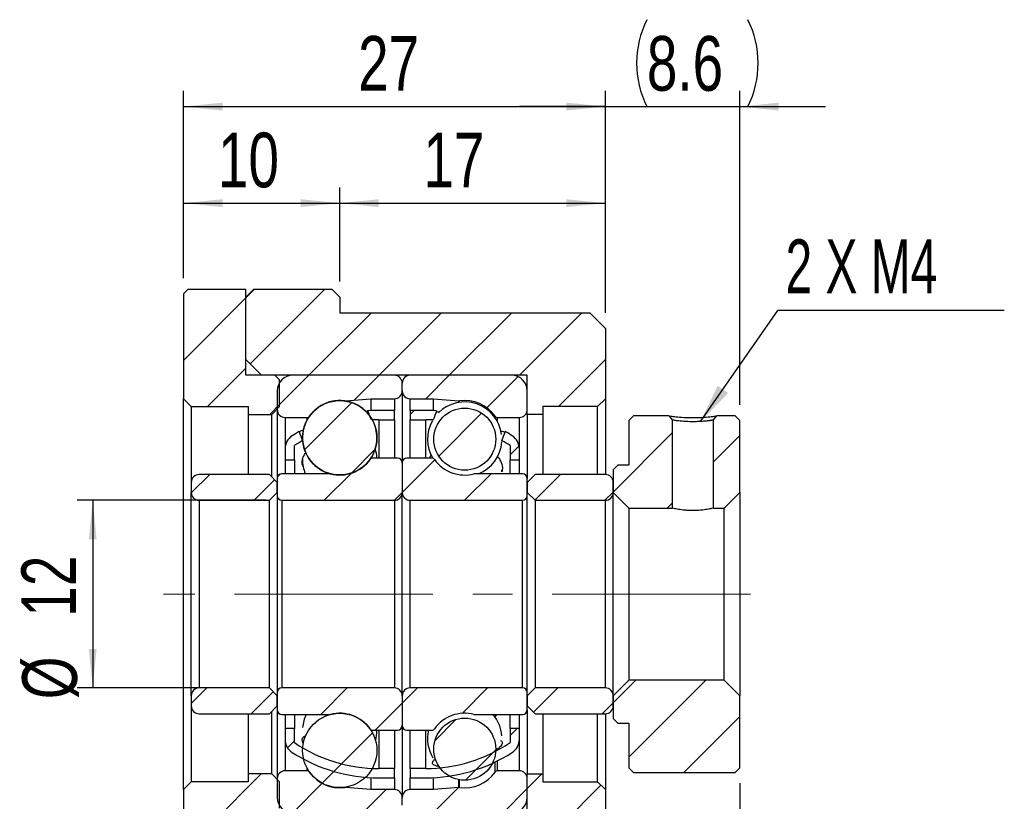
# Model space of a CAD drawing. Header units: millimetres. Extents: x 5 to 293, y 63 to 193.
# Tile 9 of 9: x 230 to 293, y 91 to 141. Entities that reach past the tile are written whole.
import ezdxf

# ---------------------------------------------------------------- set-up
doc = ezdxf.new("R2010")
doc.units = ezdxf.units.MM
doc.linetypes.add('CENTERX2', pattern=[20.32, 12.7, -2.54, 2.54, -2.54])
doc.layers.add('FORMAT', color=7, linetype='Continuous')
doc.styles.add('SLDTEXTSTYLE0', font='TXT', dxfattribs={"width": 0.75})
doc.styles.add('SLDTEXTSTYLE1', font='TXT', dxfattribs={"width": 0.666667})
doc.dimstyles.new('SLDDIMSTYLE0', dxfattribs={"dimtxt": 3.5, "dimasz": 2.5, "dimexe": 0, "dimexo": 0.0625, "dimgap": 0.875, "dimtad": 1, "dimdec": 1, "dimrnd": 1e-09, "dimzin": 12, "dimdsep": 46, "dimtxsty": 'SLDTEXTSTYLE0', "dimsah": 1, "dimcen": 0.09, "dimadec": 0, "dimazin": 3, "dimtfac": 1, "dimtdec": 1, "dimtofl": 0, "dimtmove": 0, "dimatfit": 3, "dimfxl": 1, "dimfrac": 2, "dimtolj": 1, "dimtzin": 12, "dimarcsym": 0})
doc.dimstyles.new('SLDDIMSTYLE1', dxfattribs={"dimtxt": 3.5, "dimasz": 2.5, "dimexe": 0, "dimexo": 0.0625, "dimgap": 0.875, "dimtad": 1, "dimrnd": 1e-09, "dimzin": 12, "dimdsep": 46, "dimtxsty": 'SLDTEXTSTYLE0', "dimsah": 1, "dimcen": 0.09, "dimadec": 0, "dimazin": 3, "dimtfac": 1, "dimtofl": 0, "dimtmove": 0, "dimatfit": 3, "dimfxl": 1, "dimfrac": 2, "dimtolj": 1, "dimtzin": 12, "dimarcsym": 0})
doc.dimstyles.new('SLDDIMSTYLE3', dxfattribs={"dimtxt": 0.18, "dimasz": 2.5, "dimexe": 0, "dimexo": 0.0625, "dimgap": 0, "dimtad": 0, "dimtih": 1, "dimtoh": 1, "dimdec": 0, "dimrnd": 1e-09, "dimzin": 0, "dimdsep": 46, "dimtxsty": 'Standard', "dimsah": 1, "dimcen": 0.09, "dimadec": 0, "dimazin": 0, "dimtfac": 2.5, "dimtdec": 0, "dimtofl": 0, "dimtmove": 0, "dimatfit": 3, "dimfxl": 1, "dimfrac": 2, "dimtolj": 1, "dimtzin": 0, "dimarcsym": 0})
doc.dimstyles.new('SLDDIMSTYLE4', dxfattribs={"dimtxt": 3.5, "dimasz": 2.5, "dimexe": 0, "dimexo": 0.0625, "dimgap": 0.875, "dimtad": 1, "dimdec": 1, "dimrnd": 1e-09, "dimzin": 12, "dimdsep": 46, "dimtxsty": 'SLDTEXTSTYLE0', "dimsah": 1, "dimcen": 0.09, "dimadec": 0, "dimazin": 3, "dimtfac": 1, "dimtdec": 1, "dimtmove": 0, "dimatfit": 0, "dimfxl": 1, "dimfrac": 2, "dimtolj": 1, "dimtzin": 12, "dimarcsym": 0})

# ---------------------------------------------------------------- blocks, each defined once
blk = doc.blocks.new('_D_14')
at = {"layer": 'FORMAT', "color": 7}
for p, q in [((240.044, 124.061), (240.044, 136.045)), ((267.044, 121.861), (267.044, 136.045)), ((240.044, 135.045), (267.044, 135.045))]:
    blk.add_line(p, q, dxfattribs=at)
for points in [[(240.044, 135.045), (242.544, 134.795), (242.544, 135.295)], [(267.044, 135.045), (264.544, 135.295), (264.544, 134.795)]]:
    blk.add_solid(points, dxfattribs=at)
at = {"layer": 'FORMAT', "color": 7, "insert": (251.219, 139.557), "char_height": 3.5, "attachment_point": 1, "style": 'SLDTEXTSTYLE0'}
blk.add_mtext('27', dxfattribs=at)
blk = doc.blocks.new('_D_15')
at = {"layer": 'FORMAT', "color": 7}
for p, q in [((267.044, 121.861), (267.044, 136.045)), ((275.644, 115.961), (275.644, 136.045)), ((267.044, 135.045), (261.544, 135.045)), ((267.044, 135.045), (275.644, 135.045)), ((275.644, 135.045), (281.144, 135.045))]:
    blk.add_line(p, q, dxfattribs=at)
for centre, start, end in [((275.258, 137.823), 153.43495, 206.56505), ((270.611, 137.823), 333.43495, 26.56505)]:
    blk.add_arc(centre, 6.212, start, end, dxfattribs=at)
for points in [[(267.044, 135.045), (264.544, 135.295), (264.544, 134.795)], [(275.644, 135.045), (278.144, 134.795), (278.144, 135.295)]]:
    blk.add_solid(points, dxfattribs=at)
at = {"layer": 'FORMAT', "color": 7, "insert": (269.702, 139.557), "char_height": 3.5, "attachment_point": 1, "style": 'SLDTEXTSTYLE0'}
blk.add_mtext('8.6', dxfattribs=at)
blk = doc.blocks.new('_D_16')
at = {"layer": 'FORMAT', "color": 7}
for p, q in [((240.044, 124.061), (240.044, 129.868)), ((250.044, 123.861), (250.044, 129.868)), ((240.044, 128.868), (250.044, 128.868))]:
    blk.add_line(p, q, dxfattribs=at)
for points in [[(240.044, 128.868), (242.544, 128.618), (242.544, 129.118)], [(250.044, 128.868), (247.544, 129.118), (247.544, 128.618)]]:
    blk.add_solid(points, dxfattribs=at)
at = {"layer": 'FORMAT', "color": 7, "insert": (242.252, 133.38), "char_height": 3.5, "attachment_point": 1, "style": 'SLDTEXTSTYLE0'}
blk.add_mtext('10', dxfattribs=at)
blk = doc.blocks.new('_D_17')
at = {"layer": 'FORMAT', "color": 7}
for p, q in [((250.044, 123.861), (250.044, 129.868)), ((267.044, 121.861), (267.044, 129.868)), ((250.044, 128.868), (267.044, 128.868))]:
    blk.add_line(p, q, dxfattribs=at)
for points in [[(250.044, 128.868), (252.544, 128.618), (252.544, 129.118)], [(267.044, 128.868), (264.544, 129.118), (264.544, 128.618)]]:
    blk.add_solid(points, dxfattribs=at)
at = {"layer": 'FORMAT', "color": 7, "insert": (255.404, 133.38), "char_height": 3.5, "attachment_point": 1, "style": 'SLDTEXTSTYLE0'}
blk.add_mtext('17', dxfattribs=at)
blk = doc.blocks.new('_D_18')
at = {"layer": 'FORMAT', "color": 7}
for p, q in [((275.644, 91.761), (275.644, 76.302)), ((246.044, 89.861), (246.044, 76.302)), ((246.044, 77.302), (275.644, 77.302))]:
    blk.add_line(p, q, dxfattribs=at)
for points in [[(246.044, 77.302), (248.544, 77.052), (248.544, 77.552)], [(275.644, 77.302), (273.144, 77.552), (273.144, 77.052)]]:
    blk.add_solid(points, dxfattribs=at)
at = {"layer": 'FORMAT', "color": 7, "insert": (258.144, 81.814), "char_height": 3.5, "attachment_point": 1, "style": 'SLDTEXTSTYLE0'}
blk.add_mtext('29.6', dxfattribs=at)
blk = doc.blocks.new('_D_19')
at = {"layer": 'FORMAT', "color": 7}
for p, q in [((246.044, 89.861), (246.044, 76.302)), ((240.044, 83.661), (240.044, 76.302)), ((240.044, 77.302), (246.044, 77.302))]:
    blk.add_line(p, q, dxfattribs=at)
for points in [[(240.044, 77.302), (242.544, 77.052), (242.544, 77.552)], [(246.044, 77.302), (243.544, 77.552), (243.544, 77.052)]]:
    blk.add_solid(points, dxfattribs=at)
at = {"layer": 'FORMAT', "color": 7, "insert": (241.921, 81.814), "char_height": 3.5, "attachment_point": 1, "style": 'SLDTEXTSTYLE0'}
blk.add_mtext('6', dxfattribs=at)
blk = doc.blocks.new('_D_20')
at = {"layer": 'FORMAT', "color": 7}
for p, q in [((245.344, 109.861), (233.235, 109.861)), ((234.235, 109.861), (234.235, 97.861)), ((245.344, 97.861), (233.235, 97.861))]:
    blk.add_line(p, q, dxfattribs=at)
for points in [[(234.235, 109.861), (233.985, 107.361), (234.485, 107.361)], [(234.235, 97.861), (234.485, 100.361), (233.985, 100.361)]]:
    blk.add_solid(points, dxfattribs=at)
at = {"layer": 'FORMAT', "color": 7, "char_height": 3.5, "attachment_point": 1, "rotation": 90, "style": 'SLDTEXTSTYLE0'}
for s, insert in [('12', (229.67, 102.418)), ('%%c', (229.724, 97.14))]:
    blk.add_mtext(s, dxfattribs=dict(at, insert=insert))
blk = doc.blocks.new('SW_NOTE_2')
at = {"layer": 'FORMAT', "color": 0}
blk.add_line((14.497, 0), (0, 0), dxfattribs=at)
at = {"layer": 'FORMAT', "color": 0, "insert": (0.496, 4.535), "char_height": 3.4396, "attachment_point": 1, "style": 'SLDTEXTSTYLE1'}
blk.add_mtext('2 X M4', dxfattribs=at)

msp = doc.modelspace()

# ---------------------------------------------------------------- hatches: boundary and pattern name
at = {"layer": 'FORMAT', "linetype": 'Continuous', "lineweight": 18}
h = msp.add_hatch(dxfattribs=at)
h.set_pattern_fill('ANSI31', color=256, style=0)
h.paths.add_polyline_path([(246.1942, 117.5611), (245.8942, 117.8611), (244.0442, 117.8611), (244.0442, 123.3611), (240.3442, 123.3611), (240.0442, 123.0611), (240.0442, 116.3611), (240.5442, 115.8611), (244.1942, 115.8611), (244.1942, 115.3611), (245.6942, 115.3611), (246.1942, 115.8611)], flags=0)
h = msp.add_hatch(dxfattribs=at)
h.set_pattern_fill('ANSI31', color=256, style=0)
h.paths.add_polyline_path([(246.1942, 117.5611), (245.8942, 117.8611), (244.0442, 117.8611), (244.0442, 123.3611), (240.3442, 123.3611), (240.0442, 123.0611), (240.0442, 116.3611), (240.5442, 115.8611), (244.1942, 115.8611), (244.1942, 115.3611), (245.6942, 115.3611), (246.1942, 115.8611)], flags=0)
h = msp.add_hatch(dxfattribs=at)
h.set_pattern_fill('ANSI31', color=256, style=0)
h.paths.add_polyline_path([(244.0442, 118.8611), (245.0442, 117.8611), (262.0442, 117.8611), (262.0442, 115.3611), (263.0442, 115.3611), (263.0442, 115.8611), (266.5442, 115.8611), (267.0442, 116.3611), (267.0442, 120.8611), (266.0442, 121.8611), (250.0442, 121.8611), (250.0442, 122.8611), (249.5442, 123.3611), (244.5442, 123.3611), (244.0442, 122.8611)], flags=0)
h = msp.add_hatch(dxfattribs=at)
h.set_pattern_fill('ANSI31', color=256, style=0)
edge = h.paths.add_edge_path(flags=0)
edge.add_line((254.0442, 116.8611), (254.0442, 117.3611))
edge.add_arc((253.5442, 117.3611), 0.5, 0, 90)
edge.add_line((253.5442, 117.8611), (247.0442, 117.8611))
edge.add_arc((247.0442, 116.8611), 1, 90, 180)
edge.add_line((246.0442, 116.8611), (246.0442, 115.6611))
edge.add_arc((246.5442, 115.6611), 0.5, 180, 270)
edge.add_line((246.5442, 115.1611), (247.9435, 115.1611))
edge.add_arc((247.9435, 115.3611), 0.2, 270, 324.47108)
edge.add_arc((250.0442, 113.8611), 2.3813, 82.107253, 144.47108, ccw=False)
edge.add_arc((250.3986, 116.4179), 0.2, 262.107253, 275)
edge.add_line((250.4161, 116.2187), (252.0442, 116.3611))
edge.add_line((252.0442, 116.3611), (253.5442, 116.3611))
edge.add_arc((253.5442, 116.8611), 0.5, 270, 360)
h = msp.add_hatch(dxfattribs=at)
h.set_pattern_fill('ANSI31', color=256, style=0)
edge = h.paths.add_edge_path(flags=0)
edge.add_line((261.0442, 117.8611), (254.5442, 117.8611))
edge.add_arc((254.5442, 117.3611), 0.5, 90, 180)
edge.add_line((254.0442, 117.3611), (254.0442, 116.8611))
edge.add_arc((254.5442, 116.8611), 0.5, 180, 270)
edge.add_line((254.5442, 116.3611), (256.0442, 116.3611))
edge.add_line((256.0442, 116.3611), (257.6723, 116.2187))
edge.add_arc((257.6897, 116.4179), 0.2, 265, 277.892747)
edge.add_arc((258.0442, 113.8611), 2.3813, 35.52892, 97.892747, ccw=False)
edge.add_arc((260.1449, 115.3611), 0.2, 215.52892, 270)
edge.add_line((260.1449, 115.1611), (261.5442, 115.1611))
edge.add_arc((261.5442, 115.6611), 0.5, 270, 360)
edge.add_line((262.0442, 115.6611), (262.0442, 116.8611))
edge.add_arc((261.0442, 116.8611), 1, 0, 90)
h = msp.add_hatch(dxfattribs=at)
h.set_pattern_fill('ANSI31', color=256, style=0)
edge = h.paths.add_edge_path(flags=0)
edge.add_arc((250.0442, 113.8603), 2.3775, 0, 360)
h = msp.add_hatch(dxfattribs=at)
h.set_pattern_fill('ANSI31', color=256, style=0)
edge = h.paths.add_edge_path(flags=0)
edge.add_arc((252.5442, 105.3498), 9.6614, 90, 92.816113, ccw=False)
edge.add_line((252.5442, 115.0111), (253.5442, 115.0111))
edge.add_line((253.5442, 115.0111), (253.5442, 115.6111))
edge.add_line((253.5442, 115.6111), (252.5442, 115.6111))
edge.add_arc((252.5442, 105.3498), 10.2614, 90, 93.900538)
edge.add_ellipse((253.783, 103.8611), major_axis=(-25.3703, 67.8161), ratio=0.0321104, start_angle=348.234739, end_angle=348.868057, ccw=False)
h = msp.add_hatch(dxfattribs=at)
h.set_pattern_fill('ANSI31', color=256, style=0)
edge = h.paths.add_edge_path(flags=0)
edge.add_line((254.5442, 115.6111), (254.5442, 115.0111))
edge.add_line((254.5442, 115.0111), (255.5442, 115.0111))
edge.add_arc((255.5442, 105.3498), 9.6614, 87.158262, 90, ccw=False)
edge.add_ellipse((254.3053, 103.8611), major_axis=(23.7685, 63.5291), ratio=0.034277, start_angle=11.110514, end_angle=11.744954, ccw=False)
edge.add_arc((255.5442, 105.3498), 10.2614, 86.072731, 90)
edge.add_line((255.5442, 115.6111), (254.5442, 115.6111))
h = msp.add_hatch(dxfattribs=at)
h.set_pattern_fill('ANSI31', color=256, style=0)
edge = h.paths.add_edge_path(flags=0)
edge.add_arc((258.0442, 113.7744), 1.9857, 0, 360)
h = msp.add_hatch(dxfattribs=at)
h.set_pattern_fill('ANSI31', color=256, style=0)
edge = h.paths.add_edge_path(flags=0)
edge.add_line((271.3442, 114.9923), (271.1149, 115.2611))
edge.add_line((271.1149, 115.2611), (268.8442, 115.2611))
edge.add_line((268.8442, 115.2611), (268.5442, 114.9611))
edge.add_line((268.5442, 114.9611), (268.5442, 112.1111))
edge.add_line((268.5442, 112.1111), (267.8442, 112.1111))
edge.add_line((267.8442, 112.1111), (267.5442, 111.8111))
edge.add_line((267.5442, 111.8111), (267.5442, 110.3611))
edge.add_line((267.5442, 110.3611), (268.5442, 109.3611))
edge.add_line((268.5442, 109.3611), (271.3442, 109.3611))
edge.add_line((271.3442, 109.3611), (271.3442, 114.9923))
h = msp.add_hatch(dxfattribs=at)
h.set_pattern_fill('ANSI31', color=256, style=0)
h.paths.add_polyline_path([(274.1735, 115.2611), (273.9442, 114.9923), (273.9442, 109.3611), (274.6442, 109.3611), (275.6442, 110.3611), (275.6442, 114.9611), (275.3442, 115.2611)], flags=0)
h = msp.add_hatch(dxfattribs=at)
h.set_pattern_fill('ANSI31', color=256, style=0)
edge = h.paths.add_edge_path(flags=0)
edge.add_ellipse((253.783, 103.8611), major_axis=(-25.3703, 67.8161), ratio=0.0321104, start_angle=10.857609, end_angle=11.440899, ccw=False)
edge.add_arc((252.5442, 105.3498), 10.2614, 119.789002, 122.675287)
edge.add_arc((247.5442, 113.1455), 1, 122.675287, 180)
edge.add_line((246.5442, 113.1455), (246.5442, 112.4611))
edge.add_line((246.5442, 112.4611), (247.1442, 112.4611))
edge.add_line((247.1442, 112.4611), (247.1442, 113.3611))
edge.add_arc((252.5442, 105.3498), 9.6614, 120.389964, 123.981647, ccw=False)
h = msp.add_hatch(dxfattribs=at)
h.set_pattern_fill('ANSI31', color=256, style=0)
edge = h.paths.add_edge_path(flags=0)
edge.add_arc((260.5442, 113.1455), 1, 0, 57.324713)
edge.add_arc((255.5442, 105.3498), 10.2614, 57.324713, 60.234587)
edge.add_ellipse((254.3053, 103.8611), major_axis=(23.7685, 63.5291), ratio=0.034277, start_angle=348.579396, end_angle=349.163811, ccw=False)
edge.add_arc((255.5442, 105.3498), 9.6614, 56.018353, 59.632512, ccw=False)
edge.add_line((260.9442, 113.3611), (260.9442, 112.4611))
edge.add_line((260.9442, 112.4611), (261.5442, 112.4611))
edge.add_line((261.5442, 112.4611), (261.5442, 113.1455))
h = msp.add_hatch(dxfattribs=at)
h.set_pattern_fill('ANSI31', color=256, style=0)
edge = h.paths.add_edge_path(flags=0)
edge.add_line((246.0442, 111.2611), (246.0442, 110.1611))
edge.add_arc((246.3442, 110.1611), 0.3, 180, 270)
edge.add_line((246.3442, 109.8611), (253.5442, 109.8611))
edge.add_arc((253.5442, 110.3611), 0.5, 270, 360)
edge.add_line((254.0442, 110.3611), (254.0442, 112.2611))
edge.add_arc((253.7442, 112.2611), 0.3, 0, 90)
edge.add_line((253.7442, 112.5611), (252.1449, 112.5611))
edge.add_arc((252.1449, 112.3611), 0.2, 90, 144.47108)
edge.add_arc((250.0442, 113.8611), 2.3813, 255.586147, 324.47108, ccw=False)
edge.add_arc((249.4016, 111.3611), 0.2, 75.586147, 90)
edge.add_line((249.4016, 111.5611), (246.3442, 111.5611))
edge.add_arc((246.3442, 111.2611), 0.3, 90, 180)
h = msp.add_hatch(dxfattribs=at)
h.set_pattern_fill('ANSI31', color=256, style=0)
edge = h.paths.add_edge_path(flags=0)
edge.add_line((254.5442, 109.8611), (261.7442, 109.8611))
edge.add_arc((261.7442, 110.1611), 0.3, 270, 360)
edge.add_line((262.0442, 110.1611), (262.0442, 111.2611))
edge.add_arc((261.7442, 111.2611), 0.3, 0, 90)
edge.add_line((261.7442, 111.5611), (258.6867, 111.5611))
edge.add_arc((258.6867, 111.3611), 0.2, 90, 104.413853)
edge.add_arc((258.0442, 113.8611), 2.3813, 215.52892, 284.413853, ccw=False)
edge.add_arc((255.9435, 112.3611), 0.2, 35.52892, 90)
edge.add_line((255.9435, 112.5611), (254.3442, 112.5611))
edge.add_arc((254.3442, 112.2611), 0.3, 90, 180)
edge.add_line((254.0442, 112.2611), (254.0442, 110.3611))
edge.add_arc((254.5442, 110.3611), 0.5, 180, 270)
h = msp.add_hatch(dxfattribs=at)
h.set_pattern_fill('ANSI31', color=256, style=0)
edge = h.paths.add_edge_path(flags=0)
edge.add_line((245.5442, 109.8611), (246.0442, 110.3611))
edge.add_line((246.0442, 110.3611), (246.0442, 111.0111))
edge.add_line((246.0442, 111.0111), (245.5442, 111.5111))
edge.add_line((245.5442, 111.5111), (241.0442, 111.5111))
edge.add_arc((241.0442, 111.0111), 0.5, 90, 180)
edge.add_line((240.5442, 111.0111), (240.5442, 110.3611))
edge.add_arc((241.0442, 110.3611), 0.5, 180, 270)
edge.add_line((241.0442, 109.8611), (245.5442, 109.8611))
h = msp.add_hatch(dxfattribs=at)
h.set_pattern_fill('ANSI31', color=256, style=0)
edge = h.paths.add_edge_path(flags=0)
edge.add_line((262.0442, 110.3611), (262.5442, 109.8611))
edge.add_line((262.5442, 109.8611), (267.0442, 109.8611))
edge.add_arc((267.0442, 110.3611), 0.5, 270, 360)
edge.add_line((267.5442, 110.3611), (267.5442, 111.0111))
edge.add_arc((267.0442, 111.0111), 0.5, 0, 90)
edge.add_line((267.0442, 111.5111), (262.5442, 111.5111))
edge.add_line((262.5442, 111.5111), (262.0442, 111.0111))
edge.add_line((262.0442, 111.0111), (262.0442, 110.3611))
h = msp.add_hatch(dxfattribs=at)
h.set_pattern_fill('ANSI31', color=256, style=0)
h.paths.add_polyline_path([(268.5442, 92.7611), (268.8442, 92.4611), (275.3442, 92.4611), (275.6442, 92.7611), (275.6442, 97.3611), (274.6442, 98.3611), (268.5442, 98.3611), (267.5442, 97.3611), (267.5442, 95.9111), (267.8442, 95.6111), (268.5442, 95.6111)], flags=0)
h = msp.add_hatch(dxfattribs=at)
h.set_pattern_fill('ANSI31', color=256, style=0)
edge = h.paths.add_edge_path(flags=0)
edge.add_line((246.0442, 97.3611), (245.5442, 97.8611))
edge.add_line((245.5442, 97.8611), (241.0442, 97.8611))
edge.add_arc((241.0442, 97.3611), 0.5, 90, 180)
edge.add_line((240.5442, 97.3611), (240.5442, 96.7111))
edge.add_arc((241.0442, 96.7111), 0.5, 180, 270)
edge.add_line((241.0442, 96.2111), (245.5442, 96.2111))
edge.add_line((245.5442, 96.2111), (246.0442, 96.7111))
edge.add_line((246.0442, 96.7111), (246.0442, 97.3611))
h = msp.add_hatch(dxfattribs=at)
h.set_pattern_fill('ANSI31', color=256, style=0)
edge = h.paths.add_edge_path(flags=0)
edge.add_line((253.5442, 97.8611), (246.3442, 97.8611))
edge.add_arc((246.3442, 97.5611), 0.3, 90, 180)
edge.add_line((246.0442, 97.5611), (246.0442, 96.4611))
edge.add_arc((246.3442, 96.4611), 0.3, 180, 270)
edge.add_line((246.3442, 96.1611), (249.4016, 96.1611))
edge.add_arc((249.4016, 96.3611), 0.2, 270, 284.413853)
edge.add_arc((250.0442, 93.8611), 2.3813, 35.52892, 104.413853, ccw=False)
edge.add_arc((252.1449, 95.3611), 0.2, 215.52892, 270)
edge.add_line((252.1449, 95.1611), (253.7442, 95.1611))
edge.add_arc((253.7442, 95.4611), 0.3, 270, 360)
edge.add_line((254.0442, 95.4611), (254.0442, 97.3611))
edge.add_arc((253.5442, 97.3611), 0.5, 360, 450)
h = msp.add_hatch(dxfattribs=at)
h.set_pattern_fill('ANSI31', color=256, style=0)
edge = h.paths.add_edge_path(flags=0)
edge.add_line((262.0442, 96.4611), (262.0442, 97.5611))
edge.add_arc((261.7442, 97.5611), 0.3, 0, 90)
edge.add_line((261.7442, 97.8611), (254.5442, 97.8611))
edge.add_arc((254.5442, 97.3611), 0.5, 90, 180)
edge.add_line((254.0442, 97.3611), (254.0442, 95.4611))
edge.add_arc((254.3442, 95.4611), 0.3, 180, 270)
edge.add_line((254.3442, 95.1611), (255.9435, 95.1611))
edge.add_arc((255.9435, 95.3611), 0.2, 270, 324.47108)
edge.add_arc((258.0442, 93.8611), 2.3813, 75.586147, 144.47108, ccw=False)
edge.add_arc((258.6867, 96.3611), 0.2, 255.586147, 270)
edge.add_line((258.6867, 96.1611), (261.7442, 96.1611))
edge.add_arc((261.7442, 96.4611), 0.3, 270, 360)
h = msp.add_hatch(dxfattribs=at)
h.set_pattern_fill('ANSI31', color=256, style=0)
edge = h.paths.add_edge_path(flags=0)
edge.add_line((262.5442, 97.8611), (262.0442, 97.3611))
edge.add_line((262.0442, 97.3611), (262.0442, 96.7111))
edge.add_line((262.0442, 96.7111), (262.5442, 96.2111))
edge.add_line((262.5442, 96.2111), (267.0442, 96.2111))
edge.add_arc((267.0442, 96.7111), 0.5, 270, 360)
edge.add_line((267.5442, 96.7111), (267.5442, 97.3611))
edge.add_arc((267.0442, 97.3611), 0.5, 0, 90)
edge.add_line((267.0442, 97.8611), (262.5442, 97.8611))
h = msp.add_hatch(dxfattribs=at)
h.set_pattern_fill('ANSI31', color=256, style=0)
edge = h.paths.add_edge_path(flags=0)
edge.add_arc((250.0442, 93.862), 2.3775, 0, 360)
h = msp.add_hatch(dxfattribs=at)
h.set_pattern_fill('ANSI31', color=256, style=0)
edge = h.paths.add_edge_path(flags=0)
edge.add_arc((258.0442, 93.9479), 1.9857, 0, 360)
h = msp.add_hatch(dxfattribs=at)
h.set_pattern_fill('ANSI31', color=256, style=0)
edge = h.paths.add_edge_path(flags=0)
edge.add_line((253.5442, 92.1111), (253.5442, 92.7111))
edge.add_line((253.5442, 92.7111), (252.5442, 92.7111))
edge.add_arc((252.5442, 102.3725), 9.6614, 236.018353, 270, ccw=False)
edge.add_line((247.1442, 94.3611), (247.1442, 95.2611))
edge.add_line((247.1442, 95.2611), (246.5442, 95.2611))
edge.add_line((246.5442, 95.2611), (246.5442, 94.5768))
edge.add_arc((247.5442, 94.5768), 1, 180, 237.324713)
edge.add_arc((252.5442, 102.3725), 10.2614, 237.324713, 270)
edge.add_line((252.5442, 92.1111), (253.5442, 92.1111))
h = msp.add_hatch(dxfattribs=at)
h.set_pattern_fill('ANSI31', color=256, style=0)
edge = h.paths.add_edge_path(flags=0)
edge.add_arc((255.5442, 102.3725), 9.6614, 270, 303.981647, ccw=False)
edge.add_line((255.5442, 92.7111), (254.5442, 92.7111))
edge.add_line((254.5442, 92.7111), (254.5442, 92.1111))
edge.add_line((254.5442, 92.1111), (255.5442, 92.1111))
edge.add_arc((255.5442, 102.3725), 10.2614, 270, 302.675287)
edge.add_arc((260.5442, 94.5768), 1, 302.675287, 360)
edge.add_line((261.5442, 94.5768), (261.5442, 95.2611))
edge.add_line((261.5442, 95.2611), (260.9442, 95.2611))
edge.add_line((260.9442, 95.2611), (260.9442, 94.3611))
h = msp.add_hatch(dxfattribs=at)
h.set_pattern_fill('ANSI31', color=256, style=0)
h.paths.add_polyline_path([(243.7442, 84.3611), (244.0442, 84.6611), (244.0442, 89.8611), (245.8942, 89.8611), (246.1942, 90.1611), (246.1942, 91.8611), (245.6942, 92.3611), (244.1942, 92.3611), (244.1942, 91.8611), (240.5442, 91.8611), (240.0442, 91.3611), (240.0442, 84.6611), (240.3442, 84.3611)], flags=0)
h = msp.add_hatch(dxfattribs=at)
h.set_pattern_fill('ANSI31', color=256, style=0)
h.paths.add_polyline_path([(243.7442, 84.3611), (244.0442, 84.6611), (244.0442, 89.8611), (245.8942, 89.8611), (246.1942, 90.1611), (246.1942, 91.8611), (245.6942, 92.3611), (244.1942, 92.3611), (244.1942, 91.8611), (240.5442, 91.8611), (240.0442, 91.3611), (240.0442, 84.6611), (240.3442, 84.3611)], flags=0)
h = msp.add_hatch(dxfattribs=at)
h.set_pattern_fill('ANSI31', color=256, style=0)
h.paths.add_polyline_path([(245.0442, 89.8611), (244.0442, 88.8611), (244.0442, 84.8611), (244.5442, 84.3611), (249.5442, 84.3611), (250.0442, 84.8611), (250.0442, 85.8611), (266.0442, 85.8611), (267.0442, 86.8611), (267.0442, 91.3611), (266.5442, 91.8611), (263.0442, 91.8611), (263.0442, 92.3611), (262.0442, 92.3611), (262.0442, 89.8611)], flags=0)
h = msp.add_hatch(dxfattribs=at)
h.set_pattern_fill('ANSI31', color=256, style=0)
edge = h.paths.add_edge_path(flags=0)
edge.add_line((247.0442, 89.8611), (253.5442, 89.8611))
edge.add_arc((253.5442, 90.3611), 0.5, 270, 360)
edge.add_line((254.0442, 90.3611), (254.0442, 90.8611))
edge.add_arc((253.5442, 90.8611), 0.5, 0, 90)
edge.add_line((253.5442, 91.3611), (252.0442, 91.3611))
edge.add_line((252.0442, 91.3611), (250.4161, 91.5036))
edge.add_arc((250.3986, 91.3043), 0.2, 85, 97.892747)
edge.add_arc((250.0442, 93.8611), 2.3813, 215.52892, 277.892747, ccw=False)
edge.add_arc((247.9435, 92.3611), 0.2, 35.52892, 90)
edge.add_line((247.9435, 92.5611), (246.5442, 92.5611))
edge.add_arc((246.5442, 92.0611), 0.5, 90, 180)
edge.add_line((246.0442, 92.0611), (246.0442, 90.8611))
edge.add_arc((247.0442, 90.8611), 1, 180, 270)
h = msp.add_hatch(dxfattribs=at)
h.set_pattern_fill('ANSI31', color=256, style=0)
edge = h.paths.add_edge_path(flags=0)
edge.add_line((254.0442, 90.8611), (254.0442, 90.3611))
edge.add_arc((254.5442, 90.3611), 0.5, 180, 270)
edge.add_line((254.5442, 89.8611), (261.0442, 89.8611))
edge.add_arc((261.0442, 90.8611), 1, 270, 360)
edge.add_line((262.0442, 90.8611), (262.0442, 92.0611))
edge.add_arc((261.5442, 92.0611), 0.5, 0, 90)
edge.add_line((261.5442, 92.5611), (260.1449, 92.5611))
edge.add_arc((260.1449, 92.3611), 0.2, 90, 144.47108)
edge.add_arc((258.0442, 93.8611), 2.3813, 262.107253, 324.47108, ccw=False)
edge.add_arc((257.6897, 91.3043), 0.2, 82.107253, 95)
edge.add_line((257.6723, 91.5036), (256.0442, 91.3611))
edge.add_line((256.0442, 91.3611), (254.5442, 91.3611))
edge.add_arc((254.5442, 90.8611), 0.5, 90, 180)

# ---------------------------------------------------------------- linework, layer by layer
at = {"color": 7, "linetype": 'Continuous', "lineweight": 25}
for p, q in [((240.0442, 123.0611), (240.3442, 123.3611)), ((240.0442, 123.0611), (240.0442, 116.3611)), ((240.3442, 123.3611), (244.0442, 123.3611)), ((244.0442, 117.8611), (244.0442, 123.3611)), ((244.0442, 122.8611), (244.5442, 123.3611)), ((244.5442, 123.3611), (249.5442, 123.3611)), ((249.5442, 123.3611), (250.0442, 122.8611)), ((244.0442, 118.8611), (244.0442, 122.8611)), ((250.0442, 122.8611), (250.0442, 121.8611)), ((250.0442, 121.8611), (266.0442, 121.8611)), ((266.0442, 121.8611), (267.0442, 120.8611)), ((267.0442, 120.8611), (267.0442, 116.3611)), ((245.0442, 117.8611), (244.0442, 118.8611)), ((245.8942, 117.8611), (244.0442, 117.8611)), ((262.0442, 117.8611), (245.0442, 117.8611)), ((245.8942, 117.8611), (246.1942, 117.5611)), ((253.5442, 117.8611), (247.0442, 117.8611)), ((261.0442, 117.8611), (254.5442, 117.8611)), ((262.0442, 115.3611), (262.0442, 117.8611)), ((246.1942, 115.8611), (246.1942, 117.5611)), ((254.0442, 116.8611), (254.0442, 117.3611)), ((246.0442, 116.8611), (246.0442, 115.6611)), ((254.0442, 116.8611), (254.0442, 112.2611)), ((262.0442, 115.6611), (262.0442, 116.8611)), ((240.5442, 115.8611), (240.0442, 116.3611)), ((240.0442, 91.3611), (240.0442, 116.3611)), ((250.4161, 116.2187), (252.0442, 116.3611)), ((252.0442, 116.3611), (252.0442, 115.599)), ((252.0442, 116.3611), (253.5442, 116.3611)), ((254.5442, 116.3611), (256.0442, 116.3611)), ((256.0442, 116.3611), (257.6723, 116.2187)), ((256.0442, 115.599), (256.0442, 116.3611)), ((267.0442, 116.3611), (266.5442, 115.8611)), ((267.0442, 116.3611), (267.0442, 111.5111)), ((240.5442, 115.8611), (244.1942, 115.8611)), ((240.5442, 115.8611), (240.5442, 111.0111)), ((244.1942, 115.8611), (244.1942, 115.3611)), ((244.1942, 115.3611), (245.6942, 115.3611)), ((244.1942, 115.3611), (244.1942, 111.5111)), ((246.1942, 115.8611), (245.6942, 115.3611)), ((245.6942, 111.3611), (245.6942, 115.3611)), ((246.0442, 115.6611), (246.0442, 111.2611)), ((253.5442, 115.6111), (252.5442, 115.6111)), ((253.5442, 115.0111), (253.5442, 115.6111)), ((255.5442, 115.6111), (254.5442, 115.6111)), ((254.5442, 115.6111), (254.5442, 115.0111)), ((263.0442, 115.3611), (262.0442, 115.3611)), ((262.0442, 115.3611), (262.0442, 111.2611)), ((266.5442, 115.8611), (263.0442, 115.8611)), ((263.0442, 115.8611), (263.0442, 115.3611)), ((263.0442, 115.3611), (263.0442, 111.5111)), ((266.5442, 111.5111), (266.5442, 115.8611)), ((246.5442, 115.1611), (247.9435, 115.1611)), ((252.5442, 115.0111), (253.5442, 115.0111)), ((253.5442, 115.0111), (253.5442, 112.5611)), ((254.5442, 115.0111), (255.5442, 115.0111)), ((254.5442, 112.5611), (254.5442, 115.0111)), ((256.0328, 114.9651), (255.9892, 114.9907)), ((255.9962, 114.9924), (256.0232, 114.9993)), ((260.1449, 115.1611), (261.5442, 115.1611)), ((268.5442, 114.9611), (268.8442, 115.2611)), ((268.5442, 114.9611), (268.5442, 112.1111)), ((271.1149, 115.2611), (268.8442, 115.2611)), ((271.1149, 115.2611), (271.3442, 114.9923)), ((271.3442, 109.3611), (271.3442, 114.9923)), ((273.9442, 114.9923), (274.1735, 115.2611)), ((273.9442, 114.9923), (273.9442, 109.3611)), ((275.3442, 115.2611), (274.1735, 115.2611)), ((275.3442, 115.2611), (275.6442, 114.9611)), ((275.6442, 110.3611), (275.6442, 114.9611)), ((247.6733, 113.6921), (247.6567, 113.6837)), ((246.5442, 113.1455), (246.5442, 112.4611)), ((247.1442, 112.4611), (247.1442, 113.3611)), ((260.9442, 113.3611), (260.9442, 112.4611)), ((261.5442, 112.4611), (261.5442, 113.1455)), ((246.5442, 112.4611), (246.5442, 111.5611)), ((246.5442, 112.4611), (247.1442, 112.4611)), ((247.1442, 112.4611), (247.1442, 111.5611)), ((253.7442, 112.5611), (252.1449, 112.5611)), ((254.0442, 112.2611), (254.0442, 110.3611)), ((255.9435, 112.5611), (254.3442, 112.5611)), ((260.9442, 112.4611), (261.5442, 112.4611)), ((260.9442, 111.5611), (260.9442, 112.4611)), ((261.5442, 111.5611), (261.5442, 112.4611)), ((249.4016, 111.5611), (246.3442, 111.5611)), ((261.7442, 111.5611), (258.6867, 111.5611)), ((260.4231, 111.6842), (260.4254, 111.7892)), ((267.5442, 111.8111), (267.8442, 112.1111)), ((267.5442, 111.8111), (267.5442, 110.3611)), ((268.5442, 112.1111), (267.8442, 112.1111)), ((240.5442, 111.0111), (240.5442, 110.3611)), ((245.5442, 111.5111), (241.0442, 111.5111)), ((245.5442, 111.5111), (246.0442, 111.0111)), ((246.0442, 111.2611), (246.0442, 110.1611)), ((246.0442, 110.3611), (246.0442, 111.0111)), ((262.0442, 111.0111), (262.5442, 111.5111)), ((262.0442, 110.1611), (262.0442, 111.2611)), ((262.0442, 111.0111), (262.0442, 110.3611)), ((267.0442, 111.5111), (262.5442, 111.5111)), ((267.5442, 110.3611), (267.5442, 111.0111)), ((240.5442, 97.3611), (240.5442, 110.3611)), ((246.0442, 110.3611), (245.5442, 109.8611)), ((254.0442, 97.3611), (254.0442, 110.3611)), ((262.5442, 109.8611), (262.0442, 110.3611)), ((268.5442, 109.3611), (267.5442, 110.3611)), ((267.5442, 97.3611), (267.5442, 110.3611)), ((275.6442, 110.3611), (274.6442, 109.3611)), ((275.6442, 110.3611), (275.6442, 97.3611)), ((241.0442, 109.8611), (245.5442, 109.8611)), ((241.0442, 109.8611), (241.0442, 97.8611)), ((245.5442, 97.8611), (245.5442, 109.8611)), ((246.0442, 110.1611), (246.0442, 97.5611)), ((246.3442, 109.8611), (246.3442, 97.8611)), ((246.3442, 109.8611), (253.5442, 109.8611)), ((253.5442, 109.8611), (253.5442, 97.8611)), ((254.5442, 109.8611), (261.7442, 109.8611)), ((254.5442, 97.8611), (254.5442, 109.8611)), ((261.7442, 97.8611), (261.7442, 109.8611)), ((262.0442, 97.5611), (262.0442, 110.1611)), ((262.5442, 109.8611), (267.0442, 109.8611)), ((262.5442, 109.8611), (262.5442, 97.8611)), ((267.0442, 97.8611), (267.0442, 109.8611)), ((268.5442, 109.3611), (271.3442, 109.3611)), ((268.5442, 109.3611), (268.5442, 98.3611)), ((273.9442, 109.3611), (274.6442, 109.3611)), ((274.6442, 98.3611), (274.6442, 109.3611)), ((267.5442, 97.3611), (268.5442, 98.3611)), ((274.6442, 98.3611), (268.5442, 98.3611)), ((274.6442, 98.3611), (275.6442, 97.3611)), ((245.5442, 97.8611), (241.0442, 97.8611)), ((245.5442, 97.8611), (246.0442, 97.3611)), ((253.5442, 97.8611), (246.3442, 97.8611)), ((261.7442, 97.8611), (254.5442, 97.8611)), ((262.0442, 97.3611), (262.5442, 97.8611)), ((267.0442, 97.8611), (262.5442, 97.8611)), ((240.5442, 97.3611), (240.5442, 96.7111)), ((246.0442, 97.5611), (246.0442, 96.4611)), ((246.0442, 96.7111), (246.0442, 97.3611)), ((254.0442, 97.3611), (254.0442, 95.4611)), ((262.0442, 96.4611), (262.0442, 97.5611)), ((262.0442, 97.3611), (262.0442, 96.7111)), ((267.5442, 97.3611), (267.5442, 95.9111)), ((267.5442, 96.7111), (267.5442, 97.3611)), ((275.6442, 92.7611), (275.6442, 97.3611)), ((240.5442, 96.7111), (240.5442, 91.8611)), ((246.0442, 96.7111), (245.5442, 96.2111)), ((246.0442, 96.4611), (246.0442, 92.0611)), ((262.5442, 96.2111), (262.0442, 96.7111)), ((262.0442, 96.4611), (262.0442, 92.3611)), ((241.0442, 96.2111), (245.5442, 96.2111)), ((244.1942, 96.2111), (244.1942, 92.3611)), ((245.6942, 92.3611), (245.6942, 96.3611)), ((246.3442, 96.1611), (249.4016, 96.1611)), ((246.5442, 96.1611), (246.5442, 95.2611)), ((247.1442, 96.1611), (247.1442, 95.2611)), ((258.6867, 96.1611), (261.7442, 96.1611)), ((260.9442, 95.2611), (260.9442, 96.1611)), ((261.5442, 95.2611), (261.5442, 96.1611)), ((262.5442, 96.2111), (267.0442, 96.2111)), ((263.0442, 96.2111), (263.0442, 92.3611)), ((266.5442, 91.8611), (266.5442, 96.2111)), ((267.0442, 96.2111), (267.0442, 91.3611)), ((267.8442, 95.6111), (267.5442, 95.9111)), ((246.5442, 95.2611), (246.5442, 94.5768)), ((247.1442, 95.2611), (246.5442, 95.2611)), ((247.1442, 94.3611), (247.1442, 95.2611)), ((252.1449, 95.1611), (253.7442, 95.1611)), ((252.4254, 95.1351), (252.4253, 95.1611)), ((253.5442, 95.1611), (253.5442, 92.7111)), ((254.0442, 95.4611), (254.0442, 90.8611)), ((254.3442, 95.1611), (255.9435, 95.1611)), ((254.5442, 92.7111), (254.5442, 95.1611)), ((260.9442, 95.2611), (260.9442, 94.3611)), ((261.5442, 95.2611), (260.9442, 95.2611)), ((261.5442, 94.5768), (261.5442, 95.2611)), ((267.8442, 95.6111), (268.5442, 95.6111)), ((268.5442, 95.6111), (268.5442, 92.7611)), ((253.5442, 92.7111), (252.5442, 92.7111)), ((253.5442, 92.1111), (253.5442, 92.7111)), ((254.5442, 92.7111), (254.5442, 92.1111)), ((255.5442, 92.7111), (254.5442, 92.7111)), ((259.7871, 92.9964), (259.8378, 93.0526)), ((268.8442, 92.4611), (268.5442, 92.7611)), ((275.6442, 92.7611), (275.3442, 92.4611)), ((244.1942, 92.3611), (244.1942, 91.8611)), ((245.6942, 92.3611), (244.1942, 92.3611)), ((245.6942, 92.3611), (246.1942, 91.8611)), ((246.0442, 92.0611), (246.0442, 90.8611)), ((247.9435, 92.5611), (246.5442, 92.5611)), ((252.0442, 92.1233), (252.0442, 91.3611)), ((252.5442, 92.1111), (253.5442, 92.1111)), ((254.5442, 92.1111), (255.5442, 92.1111)), ((256.0442, 91.3611), (256.0442, 92.1233)), ((261.5442, 92.5611), (260.1449, 92.5611)), ((262.0442, 89.8611), (262.0442, 92.3611)), ((262.0442, 92.3611), (263.0442, 92.3611)), ((262.0442, 90.8611), (262.0442, 92.0611)), ((263.0442, 92.3611), (263.0442, 91.8611)), ((268.8442, 92.4611), (275.3442, 92.4611)), ((240.0442, 91.3611), (240.5442, 91.8611)), ((244.1942, 91.8611), (240.5442, 91.8611)), ((246.1942, 90.1611), (246.1942, 91.8611)), ((252.0442, 91.3611), (250.4161, 91.5036)), ((257.6723, 91.5036), (256.0442, 91.3611)), ((263.0442, 91.8611), (266.5442, 91.8611)), ((266.5442, 91.8611), (267.0442, 91.3611)), ((240.0442, 91.3611), (240.0442, 84.6611)), ((253.5442, 91.3611), (252.0442, 91.3611)), ((254.0442, 90.3611), (254.0442, 90.8611)), ((256.0442, 91.3611), (254.5442, 91.3611)), ((267.0442, 91.3611), (267.0442, 86.8611))]:
    msp.add_line(p, q, dxfattribs=at)
at = {"color": 8, "linetype": 'Continuous', "lineweight": 25}
for p, q in [((250.3712, 116.2198), (250.3712, 116.2189)), ((250.4161, 116.2187), (250.4161, 116.2123)), ((253.5442, 116.3611), (253.5442, 115.6111)), ((254.5442, 115.6111), (254.5442, 116.3611)), ((257.6723, 116.1264), (257.6723, 116.2187)), ((257.7172, 116.1331), (257.7172, 116.2198)), ((246.5442, 115.1611), (246.5442, 113.1455)), ((247.9435, 115.1611), (247.9435, 114.9816)), ((248.1063, 115.2449), (248.1063, 115.244)), ((252.5442, 115.0111), (252.5442, 112.5611)), ((255.5442, 112.5611), (255.5442, 115.0111)), ((259.9821, 115.1582), (259.9821, 115.2449)), ((260.1449, 114.8958), (260.1449, 115.1611)), ((261.5442, 113.1455), (261.5442, 115.1611)), ((259.9821, 96.0027), (259.9821, 96.1611)), ((252.5442, 95.1611), (252.5442, 92.7111)), ((255.5442, 92.7111), (255.5442, 95.1611)), ((246.5442, 94.5768), (246.5442, 92.5611)), ((261.5442, 92.5611), (261.5442, 94.5768)), ((247.9435, 92.7486), (247.9435, 92.5611)), ((259.9821, 92.4774), (259.9821, 93.1205)), ((260.1449, 92.5611), (260.1449, 93.2003)), ((248.1063, 92.4847), (248.1063, 92.4774)), ((253.5442, 92.1111), (253.5442, 91.3611)), ((254.5442, 91.3611), (254.5442, 92.1111)), ((250.3712, 91.5071), (250.3712, 91.5025)), ((250.4161, 91.5138), (250.4161, 91.5036)), ((257.6723, 91.5036), (257.6723, 91.9973)), ((257.7172, 91.5025), (257.7172, 91.9892))]:
    msp.add_line(p, q, dxfattribs=at)
at = {"color": 7, "linetype": 'Continuous', "lineweight": 25, "flags": 128}
msp.add_lwpolyline([(255.8797, 112.7818), (255.8442, 112.7004), (255.7915, 112.5611)], dxfattribs=at)
at = {"color": 7, "linetype": 'Continuous', "lineweight": 25}
for centre, radius in [((250.0442, 113.8603), 2.3775), ((258.0442, 113.7744), 1.9857), ((250.0442, 93.862), 2.3775), ((258.0442, 93.9479), 1.9857)]:
    msp.add_circle(centre, radius, dxfattribs=at)
for centre, radius, start, end in [((247.0442, 116.8611), 1, 90, 180), ((253.5442, 117.3611), 0.5, 0, 90), ((254.5442, 117.3611), 0.5, 90, 180), ((261.0442, 116.8611), 1, 0, 90), ((253.5442, 116.8611), 0.5, 270, 0), ((254.5442, 116.8611), 0.5, 180, 270), ((250.0442, 113.8603), 2.3813, 38.168241, 255.153478), ((250.0442, 113.8611), 2.3813, 82.107253, 144.47108), ((250.3986, 116.4179), 0.2, 262.107253, 275), ((258.0442, 113.7744), 2.3812, 7.07994, 134.87347), ((257.6897, 116.4179), 0.2, 265, 277.892747), ((258.0442, 113.8611), 2.3813, 35.52892, 97.892747), ((246.5442, 115.6611), 0.5, 180, 270), ((252.5442, 105.3498), 10.2614, 90, 93.900538), ((255.5442, 105.3498), 10.2614, 86.072731, 90), ((261.5442, 115.6611), 0.5, 270, 0), ((247.9435, 115.3611), 0.2, 270, 324.47108), ((252.5442, 105.3498), 9.6614, 90, 92.816113), ((250.0442, 113.8603), 2.3813, 0, 28.641038), ((255.5442, 105.3498), 9.6614, 87.158262, 90), ((258.0442, 113.7744), 2.3813, 151.121389, 210.859551), ((260.1449, 115.3611), 0.2, 215.52892, 270), ((252.5442, 105.3498), 10.2614, 119.789002, 122.675287), ((255.5442, 105.3498), 10.2614, 57.324713, 60.234587), ((247.5442, 113.1455), 1, 122.675287, 180), ((252.5442, 105.3498), 9.6614, 120.389964, 123.981647), ((250.0442, 113.8603), 2.3812, 324.818528, 0), ((258.0442, 113.7744), 2.3813, 291.649875, 355.865877), ((255.5442, 105.3498), 9.6614, 56.018353, 59.632512), ((260.5442, 113.1455), 1, 0, 57.324713), ((250.0442, 112.4541), 2.3812, 2.577106, 17.173234), ((250.0442, 112.4541), 2.3813, 178.873953, 202.023305), ((250.0442, 113.8611), 2.3813, 255.586147, 324.47108), ((252.1449, 112.3611), 0.2, 90, 144.47108), ((253.7442, 112.2611), 0.3, 0, 90), ((254.3442, 112.2611), 0.3, 90, 180), ((255.9435, 112.3611), 0.2, 35.52892, 90), ((258.0442, 113.8611), 2.3813, 215.52892, 284.413853), ((246.3442, 111.2611), 0.3, 90, 180), ((249.4016, 111.3611), 0.2, 75.586147, 90), ((258.6867, 111.3611), 0.2, 90, 104.413853), ((261.7442, 111.2611), 0.3, 0, 90), ((241.0442, 111.0111), 0.5, 90, 180), ((267.0442, 111.0111), 0.5, 0, 90), ((241.0442, 110.3611), 0.5, 180, 270), ((253.5442, 110.3611), 0.5, 270, 0), ((254.5442, 110.3611), 0.5, 180, 270), ((267.0442, 110.3611), 0.5, 270, 0), ((246.3442, 110.1611), 0.3, 180, 270), ((261.7442, 110.1611), 0.3, 270, 0), ((241.0442, 97.3611), 0.5, 90, 180), ((246.3442, 97.5611), 0.3, 90, 180), ((253.5442, 97.3611), 0.5, 360, 90), ((254.5442, 97.3611), 0.5, 90, 180), ((261.7442, 97.5611), 0.3, 0, 90), ((267.0442, 97.3611), 0.5, 0, 90), ((241.0442, 96.7111), 0.5, 180, 270), ((246.3442, 96.4611), 0.3, 180, 270), ((261.7442, 96.4611), 0.3, 270, 360), ((267.0442, 96.7111), 0.5, 270, 0), ((250.0442, 95.1351), 2.3812, 154.476298, 175.318521), ((249.4016, 96.3611), 0.2, 270, 284.413853), ((250.0442, 93.8611), 2.3812, 35.52892, 104.413853), ((258.0442, 93.8611), 2.3812, 75.586147, 144.47108), ((258.6867, 96.3611), 0.2, 255.586147, 270), ((258.0442, 94.6189), 2.3813, 4.426865, 40.365583), ((252.1449, 95.3611), 0.2, 215.52892, 270), ((253.7442, 95.4611), 0.3, 270, 0), ((254.3442, 95.4611), 0.3, 180, 270), ((258.0442, 94.6189), 2.3813, 166.837429, 210.87684), ((255.9435, 95.3611), 0.2, 270, 324.47108), ((247.5442, 94.5768), 1, 180, 237.324713), ((250.0442, 95.1351), 2.3812, 344.321814, 0), ((260.5442, 94.5768), 1, 302.675287, 0), ((252.5442, 102.3725), 9.6614, 236.018353, 270), ((255.5442, 102.3725), 9.6614, 270, 303.981647), ((252.5442, 102.3725), 10.2614, 237.324713, 270), ((255.5442, 102.3725), 10.2614, 270, 302.675287), ((246.5442, 92.0611), 0.5, 90, 180), ((247.9435, 92.3611), 0.2, 35.52892, 90), ((250.0442, 93.8611), 2.3813, 215.52892, 277.892747), ((258.0442, 93.8611), 2.3813, 262.107253, 324.47108), ((260.1449, 92.3611), 0.2, 90, 144.47108), ((261.5442, 92.0611), 0.5, 0, 90), ((250.3986, 91.3043), 0.2, 85, 97.892747), ((257.6897, 91.3043), 0.2, 82.107253, 95), ((247.0442, 90.8611), 1, 180, 270), ((253.5442, 90.8611), 0.5, 0, 90), ((254.5442, 90.8611), 0.5, 90, 180), ((261.0442, 90.8611), 1, 270, 0)]:
    msp.add_arc(centre, radius, start, end, dxfattribs=at)
for centre, major_axis, ratio, start_param, end_param in [((253.783, 103.8611), (-25.3703, 67.8161), 0.0321104, 4.8653556, 4.8741498), ((254.3053, 103.8611), (23.7685, 63.5291), 0.034277, 1.3979954, 1.4074004), ((253.783, 103.8611), (-25.3703, 67.8161), 0.0321104, 1.4049205, 1.4134426), ((254.3053, 103.8611), (23.7685, 63.5291), 0.034277, 4.880468, 4.8895825)]:
    msp.add_ellipse(centre, major_axis=major_axis, ratio=ratio, start_param=start_param, end_param=end_param, dxfattribs=at)
for points, knots in [([(251.6971, 115.5643), (251.7064, 115.5662), (251.7838, 115.5819), (251.817, 115.5848), (251.8462, 115.5874)], [0, 0, 0, 0, 0.1203883, 1, 1, 1, 1]), ([(256.2101, 115.5824), (256.2138, 115.5769), (256.2214, 115.5656), (256.2908, 115.5352), (256.372, 115.5062), (256.4024, 115.4954)], [0, 0, 0, 0, 0.3750824, 0.7665074, 1, 1, 1, 1]), ([(271.1149, 115.2611), (271.1149, 115.2611), (271.1147, 115.2611), (271.1858, 115.2492), (271.5364, 115.2077), (272.0385, 115.1638), (272.6449, 115.1477), (273.251, 115.1638), (273.6546, 115.1993), (273.8909, 115.2244), (274.0185, 115.2395), (274.1086, 115.2514), (274.1641, 115.2595), (274.1703, 115.2606), (274.1735, 115.2611)], [0, 0, 0, 0, 0.0003594, 0.1262819, 0.2517697, 0.3762319, 0.4994832, 0.622597, 0.7472505, 0.7989007, 0.8487362, 0.89801, 0.9480177, 1, 1, 1, 1]), ([(273.9442, 114.9923), (273.9432, 114.9921), (273.9411, 114.9916), (273.9234, 114.9882), (273.8918, 114.9828), (273.8424, 114.9752), (273.7729, 114.9655), (273.6808, 114.9537), (273.5188, 114.9337), (273.2697, 114.9101), (272.9471, 114.8919), (272.5911, 114.8833), (272.1561, 114.8989), (271.7457, 114.9349), (271.4852, 114.9693), (271.3673, 114.9872), (271.3442, 114.9923), (271.3442, 114.9923), (271.3442, 114.9923)], [0, 0, 0, 0, 0.0281819, 0.058889, 0.0921277, 0.127903, 0.1662188, 0.2070782, 0.2504833, 0.3479195, 0.4312873, 0.5006034, 0.6095386, 0.7497503, 0.8468282, 0.9301202, 0.999645, 1, 1, 1, 1]), ([(247.4463, 114.2552), (247.4637, 114.2644), (247.499, 114.2829), (247.5932, 114.3245), (247.6888, 114.3624), (247.7381, 114.382)], [0, 0, 0, 0, 0.3228625, 0.6508829, 1, 1, 1, 1]), ([(260.3579, 114.2947), (260.3828, 114.2879), (260.4758, 114.2625), (260.5763, 114.2392), (260.6567, 114.2246), (260.6598, 114.2317), (260.6611, 114.2346)], [0, 0, 0, 0, 0.1203797, 0.4501759, 0.7705734, 1, 1, 1, 1]), ([(260.4488, 113.6592), (260.4395, 113.6577), (260.43, 113.6561), (260.3901, 113.665), (260.3895, 113.6651)], [0, 0, 0, 0, 0.9833745, 1, 1, 1, 1]), ([(260.4284, 113.6856), (260.4399, 113.6785), (260.4568, 113.668), (260.4525, 113.6647), (260.4511, 113.6637)], [0, 0, 0, 0, 0.6786996, 1, 1, 1, 1]), ([(247.712, 112.0123), (247.6996, 112.0302), (247.65, 112.1021), (247.6268, 112.2524), (247.6426, 112.4588), (247.7311, 112.6783), (247.8127, 112.8304), (247.8778, 112.9048), (247.878, 112.905)], [0, 0, 0, 0, 0.0777107, 0.3114305, 0.5385694, 0.7722952, 0.9994366, 1, 1, 1, 1]), ([(260.1367, 112.6798), (260.1751, 112.6313), (260.2792, 112.5003), (260.385, 112.2862), (260.4534, 112.0461), (260.4643, 111.8432), (260.4269, 111.7308), (260.4122, 111.6865)], [0, 0, 0, 0, 0.13956076, 0.3772179, 0.60812793, 0.8457335, 1, 1, 1, 1]), ([(273.9442, 109.3611), (273.9442, 109.3611), (273.91, 109.3528), (273.7792, 109.3241), (273.6827, 109.304), (273.4436, 109.2635), (273.2991, 109.243), (272.9865, 109.214), (272.815, 109.2053), (272.5596, 109.2053), (272.4731, 109.2074), (272.3061, 109.2153), (272.2249, 109.2211), (271.9882, 109.2431), (271.8453, 109.2634), (271.6645, 109.294), (271.6109, 109.3041), (271.5168, 109.3227), (271.476, 109.3314), (271.3783, 109.3528), (271.3442, 109.3611), (271.3442, 109.3611)], [0, 0, 0, 0, 0.125, 0.125, 0.25, 0.25, 0.375, 0.375, 0.5, 0.5, 0.5625, 0.5625, 0.625, 0.625, 0.75, 0.75, 0.8125, 0.8125, 0.875, 0.875, 1, 1, 1, 1]), ([(260.0901, 96.1611), (260.0569, 96.1078), (260.0206, 96.0497), (259.9697, 95.9974), (259.9655, 95.993)], [0, 0, 0, 0, 0.9167472, 1, 1, 1, 1]), ([(247.7285, 94.3075), (247.6987, 94.3562), (247.6388, 94.4546), (247.6247, 94.5825), (247.6737, 94.6889), (247.7496, 94.7591), (247.828, 94.7839), (247.8489, 94.7905)], [0, 0, 0, 0, 0.22625821, 0.45632146, 0.68639933, 0.91647713, 1, 1, 1, 1]), ([(260.3309, 94.5025), (260.3329, 94.5019), (260.3848, 94.4882), (260.4332, 94.4389), (260.4658, 94.3535), (260.4312, 94.2453), (260.3316, 94.1196), (260.2123, 94.0058), (260.1008, 93.9319), (260.0643, 93.9077)], [0, 0, 0, 0, 0.00728, 0.188201, 0.3691129, 0.5500248, 0.7309464, 0.9118678, 1, 1, 1, 1]), ([(256.4105, 92.8427), (256.3838, 92.8445), (256.2789, 92.8514), (256.1499, 92.8875), (256.0328, 92.9498), (255.9797, 93.0326), (255.996, 93.133), (256.042, 93.2168), (256.1015, 93.2695), (256.1138, 93.2803)], [0, 0, 0, 0, 0.0613839, 0.2407787, 0.4194254, 0.5980696, 0.7759527, 0.953837, 1, 1, 1, 1])]:
    msp.add_open_spline(points, degree=3, knots=knots, dxfattribs=at)
at = {"layer": 'FORMAT', "color": 7, "linetype": 'CENTERX2', "lineweight": 18}
msp.add_line((276.332, 103.8611), (238.7644, 103.8611), dxfattribs=at)

# ---------------------------------------------------------------- block references
at = {"layer": 'FORMAT', "color": 7}
msp.add_blockref('SW_NOTE_2', (278.0806, 122.0124), dxfattribs=at)

# ---------------------------------------------------------------- dimensions: what is measured, and where the dimension line sits
dim = msp.add_linear_dim(base=(275.6442, 135.0453), p1=(267.0442, 120.8611), p2=(275.6442, 114.9611), text='(<>)', dimstyle='SLDDIMSTYLE4', dxfattribs=at)
dim.commit()
dim.dimension.update_dxf_attribs({"geometry": '_D_15', "text_midpoint": (272.9343, 135.0453), "dimtype": 160})
for base, p1, p2, dimstyle, picture, middle in [((267.0442, 135.0453), (240.0442, 123.0611), (267.0442, 120.8611), 'SLDDIMSTYLE1', '_D_14', (253.8051, 135.0453)), ((250.0442, 128.8682), (240.0442, 123.0611), (250.0442, 122.8611), 'SLDDIMSTYLE1', '_D_16', (244.8383, 128.8682)), ((267.0442, 128.8682), (250.0442, 122.8611), (267.0442, 120.8611), 'SLDDIMSTYLE1', '_D_17', (257.9896, 128.8682)), ((275.6442, 77.3018), (246.0442, 90.8611), (275.6442, 92.7611), 'SLDDIMSTYLE0', '_D_18', (262.6702, 77.3018)), ((246.0442, 77.3018), (240.0442, 84.6611), (246.0442, 90.8611), 'SLDDIMSTYLE1', '_D_19', (243.2136, 77.3018))]:
    dim = msp.add_linear_dim(base=base, p1=p1, p2=p2, dimstyle=dimstyle, dxfattribs=at)
    dim.commit()
    dim.dimension.update_dxf_attribs({"geometry": picture, "text_midpoint": middle, "dimtype": 160})
dim = msp.add_linear_dim(base=(234.2353, 97.8611), p1=(246.3442, 109.8611), p2=(246.3442, 97.8611), angle=90, text='%%c<>', dimstyle='SLDDIMSTYLE1', dxfattribs=at)
dim.commit()
dim.dimension.update_dxf_attribs({"geometry": '_D_20', "text_midpoint": (234.2353, 102.3651), "dimtype": 160})

# ---------------------------------------------------------------- leaders
msp.add_leader([(273.142, 114.9035), (278.0806, 122.0124)], dimstyle='SLDDIMSTYLE3', dxfattribs=at)

doc.saveas('drawing.dxf')
